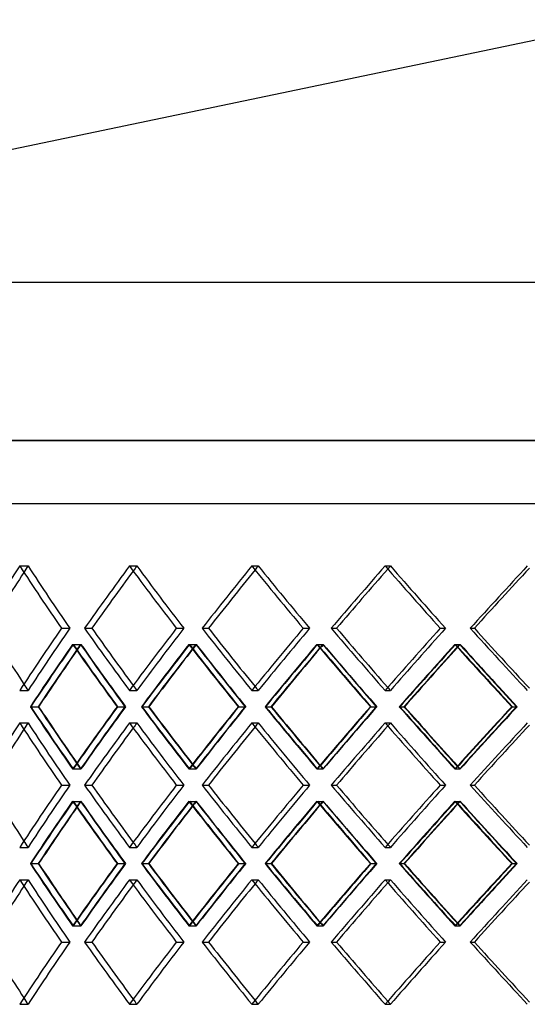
# Model space of a CAD drawing. Header units: millimetres. Extents: x -448 to 448, y -205 to 205.
# Tile 3 of 11: x -229 to -114, y -19 to 205. Entities that reach past the tile are written whole.
import ezdxf

# ---------------------------------------------------------------- set-up
doc = ezdxf.new("R2010")
doc.units = ezdxf.units.MM
doc.layers.add('HIDDEN', color=7, linetype='Continuous')
doc.layers.add('THICK', color=7, linetype='Continuous')

msp = doc.modelspace()

# ---------------------------------------------------------------- linework, layer by layer
at = {"layer": 'HIDDEN'}
for p, q in [((0, 109.35), (-447.5, 109.35)), ((-300, 95), (0, 95)), ((-229.15, 80.82), (-227.25, 80.82)), ((-229.15, 80.82), (-227.25, 80.82)), ((-204.18, 80.82), (-202.49, 80.82)), ((-204.18, 80.82), (-202.49, 80.82)), ((-176.35, 80.82), (-174.89, 80.82)), ((-176.35, 80.82), (-174.89, 80.82)), ((-146.04, 80.82), (-144.84, 80.82)), ((-146.04, 80.82), (-144.84, 80.82)), ((-219.66, 66.67), (-217.76, 66.67)), ((-219.66, 66.67), (-217.76, 66.67)), ((-214.4, 66.67), (-212.71, 66.67)), ((-193.52, 66.67), (-191.83, 66.67)), ((-193.52, 66.67), (-191.83, 66.67)), ((-187.66, 66.67), (-186.2, 66.67)), ((-164.66, 66.67), (-163.2, 66.67)), ((-164.66, 66.67), (-163.2, 66.67)), ((-158.28, 66.67), (-157.07, 66.67)), ((-133.49, 66.67), (-132.28, 66.67)), ((-133.49, 66.67), (-132.28, 66.67)), ((-126.68, 66.67), (-125.74, 66.67)), ((-217.11, 62.99), (-215.21, 62.99)), ((-216.99, 62.99), (-215.29, 62.99)), ((-190.67, 62.99), (-188.98, 62.99)), ((-190.53, 62.99), (-189.07, 62.99)), ((-161.56, 62.99), (-160.1, 62.99)), ((-161.41, 62.99), (-160.2, 62.99)), ((-130.17, 62.99), (-128.96, 62.99)), ((-130.02, 62.99), (-129.07, 62.99)), ((-229.15, 52.51), (-227.25, 52.51)), ((-229.15, 52.51), (-227.25, 52.51)), ((-204.18, 52.51), (-202.49, 52.51)), ((-204.18, 52.51), (-202.49, 52.51)), ((-176.35, 52.51), (-174.89, 52.51)), ((-176.35, 52.51), (-174.89, 52.51)), ((-146.04, 52.51), (-144.84, 52.51)), ((-146.04, 52.51), (-144.84, 52.51)), ((-226.64, 48.83), (-224.94, 48.83)), ((-206.98, 48.83), (-205.08, 48.83)), ((-206.88, 48.83), (-205.2, 48.83)), ((-201.35, 48.83), (-199.89, 48.83)), ((-179.44, 48.83), (-177.74, 48.83)), ((-179.33, 48.83), (-177.87, 48.83)), ((-173.24, 48.83), (-172.02, 48.83)), ((-149.37, 48.83), (-147.91, 48.83)), ((-149.26, 48.83), (-148.05, 48.83)), ((-142.69, 48.83), (-141.75, 48.83)), ((-117.21, 48.83), (-116, 48.83)), ((-117.09, 48.83), (-116.15, 48.83)), ((-229.15, 45.15), (-227.25, 45.15)), ((-229.15, 45.15), (-227.25, 45.15)), ((-204.18, 45.15), (-202.49, 45.15)), ((-204.18, 45.15), (-202.49, 45.15)), ((-176.35, 45.15), (-174.89, 45.15)), ((-176.35, 45.15), (-174.89, 45.15)), ((-146.04, 45.15), (-144.84, 45.15)), ((-146.04, 45.15), (-144.84, 45.15)), ((-217.11, 34.68), (-215.21, 34.68)), ((-216.99, 34.68), (-215.29, 34.68)), ((-190.67, 34.68), (-188.98, 34.68)), ((-190.53, 34.68), (-189.07, 34.68)), ((-161.56, 34.68), (-160.1, 34.68)), ((-161.41, 34.68), (-160.2, 34.68)), ((-130.17, 34.68), (-128.96, 34.68)), ((-130.02, 34.68), (-129.07, 34.68)), ((-219.66, 31), (-217.76, 31)), ((-219.66, 31), (-217.76, 31)), ((-214.4, 31), (-212.71, 31)), ((-193.52, 31), (-191.83, 31)), ((-193.52, 31), (-191.83, 31)), ((-187.66, 31), (-186.2, 31)), ((-164.66, 31), (-163.2, 31)), ((-164.66, 31), (-163.2, 31)), ((-158.28, 31), (-157.07, 31)), ((-133.49, 31), (-132.28, 31)), ((-133.49, 31), (-132.28, 31)), ((-126.68, 31), (-125.74, 31)), ((-217.11, 27.32), (-215.21, 27.32)), ((-216.99, 27.32), (-215.29, 27.32)), ((-190.67, 27.32), (-188.98, 27.32)), ((-190.53, 27.32), (-189.07, 27.32)), ((-161.56, 27.32), (-160.1, 27.32)), ((-161.41, 27.32), (-160.2, 27.32)), ((-130.17, 27.32), (-128.96, 27.32)), ((-130.02, 27.32), (-129.07, 27.32)), ((-229.15, 16.85), (-227.25, 16.85)), ((-229.15, 16.85), (-227.25, 16.85)), ((-204.18, 16.85), (-202.49, 16.85)), ((-204.18, 16.85), (-202.49, 16.85)), ((-176.35, 16.85), (-174.89, 16.85)), ((-176.35, 16.85), (-174.89, 16.85)), ((-146.04, 16.85), (-144.84, 16.85)), ((-146.04, 16.85), (-144.84, 16.85)), ((-226.64, 13.17), (-224.94, 13.17)), ((-206.98, 13.17), (-205.08, 13.17)), ((-206.88, 13.17), (-205.2, 13.17)), ((-201.35, 13.17), (-199.89, 13.17)), ((-179.44, 13.17), (-177.74, 13.17)), ((-179.33, 13.17), (-177.87, 13.17)), ((-173.24, 13.17), (-172.02, 13.17)), ((-149.37, 13.17), (-147.91, 13.17)), ((-149.26, 13.17), (-148.05, 13.17)), ((-142.69, 13.17), (-141.75, 13.17)), ((-117.21, 13.17), (-116, 13.17)), ((-117.09, 13.17), (-116.15, 13.17)), ((-229.15, 9.49), (-227.25, 9.49)), ((-229.15, 9.49), (-227.25, 9.49)), ((-204.18, 9.49), (-202.49, 9.49)), ((-204.18, 9.49), (-202.49, 9.49)), ((-176.35, 9.49), (-174.89, 9.49)), ((-176.35, 9.49), (-174.89, 9.49)), ((-146.04, 9.49), (-144.84, 9.49)), ((-146.04, 9.49), (-144.84, 9.49)), ((-217.11, -0.99), (-215.21, -0.99)), ((-216.99, -0.99), (-215.29, -0.99)), ((-190.67, -0.99), (-188.98, -0.99)), ((-190.53, -0.99), (-189.07, -0.99)), ((-161.56, -0.99), (-160.1, -0.99)), ((-161.41, -0.99), (-160.2, -0.99)), ((-130.17, -0.99), (-128.96, -0.99)), ((-130.02, -0.99), (-129.07, -0.99)), ((-219.66, -4.67), (-217.76, -4.67)), ((-219.66, -4.67), (-217.76, -4.67)), ((-214.4, -4.67), (-212.71, -4.67)), ((-193.52, -4.67), (-191.83, -4.67)), ((-193.52, -4.67), (-191.83, -4.67)), ((-187.66, -4.67), (-186.2, -4.67)), ((-164.66, -4.67), (-163.2, -4.67)), ((-164.66, -4.67), (-163.2, -4.67)), ((-158.28, -4.67), (-157.07, -4.67)), ((-133.49, -4.67), (-132.28, -4.67)), ((-133.49, -4.67), (-132.28, -4.67)), ((-126.68, -4.67), (-125.74, -4.67)), ((-229.15, -18.82), (-227.25, -18.82)), ((-229.15, -18.82), (-227.25, -18.82)), ((-204.18, -18.82), (-202.49, -18.82)), ((-204.18, -18.82), (-202.49, -18.82)), ((-176.35, -18.82), (-174.89, -18.82)), ((-176.35, -18.82), (-174.89, -18.82)), ((-146.04, -18.82), (-144.84, -18.82)), ((-146.04, -18.82), (-144.84, -18.82))]:
    msp.add_line(p, q, dxfattribs=at)
for centre, major_axis, ratio, start_param, end_param in [((0, 80.82), (272.72, 272.72), 0.458314, 2.000542, 2.005377), ((0, 80.82), (272.72, -272.72), 0.458314, -2.000542, -1.95335), ((0, 80.82), (-272.72, 272.72), 0.458314, 1.14105, 1.188243), ((0, 80.82), (-281.98, -281.98), 0.388405, -1.200325, -1.153523), ((0, 80.82), (279.65, 279.65), 0.388405, 1.941267, 1.945079), ((0, 80.82), (279.65, -279.65), 0.388405, -1.941267, -1.894074), ((0, 80.82), (-279.65, 279.65), 0.388405, 1.200325, 1.247518), ((0, 80.82), (-287.97, -287.97), 0.321646, -1.259601, -1.212798), ((0, 80.82), (285.59, 285.59), 0.321646, 1.881992, 1.884982), ((0, 80.82), (285.59, -285.59), 0.321646, -1.881992, -1.834799), ((0, 80.82), (-285.59, 285.59), 0.321646, 1.259601, 1.306794), ((0, 80.82), (-292.95, -292.95), 0.257388, -1.318876, -1.272074), ((0, 80.82), (290.53, 290.53), 0.257388, 1.822716, 1.825014), ((0, 80.82), (290.53, -290.53), 0.257388, -1.822716, -1.775524), ((0, 80.82), (-290.53, 290.53), 0.257388, 1.318876, 1.366069), ((0, 80.82), (-296.9, -296.9), 0.195064, -1.378151, -1.331349), ((0, 52.51), (272.72, 272.72), 0.458314, 1.95335, 2.000542), ((0, 52.51), (-272.72, -272.72), 0.458314, -1.188243, -1.14105), ((0, 52.51), (-281.98, 281.98), 0.388405, 1.153523, 1.200325), ((0, 52.51), (279.65, 279.65), 0.388405, 1.894074, 1.941267), ((0, 52.51), (-279.65, -279.65), 0.388405, -1.247518, -1.200325), ((0, 52.51), (-287.97, 287.97), 0.321646, 1.212798, 1.259601), ((0, 52.51), (285.59, 285.59), 0.321646, 1.834799, 1.881992), ((0, 52.51), (-285.59, -285.59), 0.321646, -1.306794, -1.259601), ((0, 52.51), (-292.95, 292.95), 0.257388, 1.272074, 1.318876), ((0, 52.51), (290.53, 290.53), 0.257388, 1.775524, 1.822716), ((0, 52.51), (-290.53, -290.53), 0.257388, -1.366069, -1.318876), ((0, 52.51), (-296.9, 296.9), 0.195064, 1.331349, 1.378151), ((0, 80.82), (-281.98, -281.98), 0.388405, -1.141338, -1.094389), ((0, 80.82), (-279.65, -279.65), 0.388405, -1.140846, -1.093503), ((0, 45.15), (-281.98, 281.98), 0.388405, 1.141338, 1.188158), ((0, 45.15), (272.72, 272.72), 0.458314, 1.941063, 1.945602), ((0, 45.15), (-279.65, 279.65), 0.388405, 1.140846, 1.188056), ((0, 80.82), (272.72, -272.72), 0.458314, -1.941063, -1.89372), ((0, 80.82), (-287.97, -287.97), 0.321646, -1.200613, -1.153664), ((0, 80.82), (-285.59, -285.59), 0.321646, -1.200121, -1.152778), ((0, 45.15), (-287.97, 287.97), 0.321646, 1.200613, 1.247433), ((0, 45.15), (279.65, 279.65), 0.388405, 1.881788, 1.885416), ((0, 45.15), (-285.59, 285.59), 0.321646, 1.200121, 1.247331), ((0, 80.82), (279.65, -279.65), 0.388405, -1.881788, -1.834444), ((0, 80.82), (-292.95, -292.95), 0.257388, -1.259889, -1.212939), ((0, 80.82), (-290.53, -290.53), 0.257388, -1.259397, -1.212053), ((0, 45.15), (-292.95, 292.95), 0.257388, 1.259889, 1.306708), ((0, 45.15), (285.59, 285.59), 0.321646, 1.822512, 1.82539), ((0, 45.15), (-290.53, 290.53), 0.257388, 1.259397, 1.306607), ((0, 80.82), (285.59, -285.59), 0.321646, -1.822512, -1.775169), ((0, 80.82), (-296.9, -296.9), 0.195064, -1.319164, -1.272215), ((0, 80.82), (-294.45, -294.45), 0.195064, -1.318672, -1.271329), ((0, 45.15), (-296.9, 296.9), 0.195064, 1.319164, 1.365984), ((0, 45.15), (290.53, 290.53), 0.257388, 1.763237, 1.765469), ((0, 45.15), (-294.45, 294.45), 0.195064, 1.318672, 1.365882), ((0, 80.82), (290.53, -290.53), 0.257388, -1.763237, -1.715894), ((0, 52.51), (272.72, -272.72), 0.458314, -2.005377, -2.000542), ((0, 52.51), (279.65, -279.65), 0.388405, -1.945079, -1.941267), ((0, 52.51), (285.59, -285.59), 0.321646, -1.884982, -1.881992), ((0, 52.51), (290.53, -290.53), 0.257388, -1.825014, -1.822716), ((0, 16.85), (-281.98, 281.98), 0.388405, 1.094389, 1.141338), ((0, 16.85), (-279.65, 279.65), 0.388405, 1.093503, 1.140846), ((0, 52.51), (-281.98, -281.98), 0.388405, -1.188158, -1.141338), ((0, 52.51), (-279.65, -279.65), 0.388405, -1.188056, -1.140846), ((0, 16.85), (272.72, 272.72), 0.458314, 1.89372, 1.941063), ((0, 16.85), (-287.97, 287.97), 0.321646, 1.153664, 1.200613), ((0, 16.85), (-285.59, 285.59), 0.321646, 1.152778, 1.200121), ((0, 52.51), (-287.97, -287.97), 0.321646, -1.247433, -1.200613), ((0, 52.51), (-285.59, -285.59), 0.321646, -1.247331, -1.200121), ((0, 16.85), (279.65, 279.65), 0.388405, 1.834444, 1.881788), ((0, 16.85), (-292.95, 292.95), 0.257388, 1.212939, 1.259889), ((0, 16.85), (-290.53, 290.53), 0.257388, 1.212053, 1.259397), ((0, 52.51), (-292.95, -292.95), 0.257388, -1.306708, -1.259889), ((0, 52.51), (-290.53, -290.53), 0.257388, -1.306607, -1.259397), ((0, 16.85), (285.59, 285.59), 0.321646, 1.775169, 1.822512), ((0, 16.85), (-296.9, 296.9), 0.195064, 1.272215, 1.319164), ((0, 16.85), (-294.45, 294.45), 0.195064, 1.271329, 1.318672), ((0, 52.51), (-296.9, -296.9), 0.195064, -1.365984, -1.319164), ((0, 52.51), (-294.45, -294.45), 0.195064, -1.365882, -1.318672), ((0, 16.85), (290.53, 290.53), 0.257388, 1.715894, 1.763237), ((0, 45.15), (272.72, 272.72), 0.458314, 2.000542, 2.005377), ((0, 45.15), (272.72, -272.72), 0.458314, -2.000542, -1.95335), ((0, 45.15), (-272.72, 272.72), 0.458314, 1.14105, 1.188243), ((0, 45.15), (-281.98, -281.98), 0.388405, -1.200325, -1.153523), ((0, 45.15), (279.65, 279.65), 0.388405, 1.941267, 1.945079), ((0, 45.15), (279.65, -279.65), 0.388405, -1.941267, -1.894074), ((0, 45.15), (-279.65, 279.65), 0.388405, 1.200325, 1.247518), ((0, 45.15), (-287.97, -287.97), 0.321646, -1.259601, -1.212798), ((0, 45.15), (285.59, 285.59), 0.321646, 1.881992, 1.884982), ((0, 45.15), (285.59, -285.59), 0.321646, -1.881992, -1.834799), ((0, 45.15), (-285.59, 285.59), 0.321646, 1.259601, 1.306794), ((0, 45.15), (-292.95, -292.95), 0.257388, -1.318876, -1.272074), ((0, 45.15), (290.53, 290.53), 0.257388, 1.822716, 1.825014), ((0, 45.15), (290.53, -290.53), 0.257388, -1.822716, -1.775524), ((0, 45.15), (-290.53, 290.53), 0.257388, 1.318876, 1.366069), ((0, 45.15), (-296.9, -296.9), 0.195064, -1.378151, -1.331349), ((0, 52.51), (272.72, -272.72), 0.458314, -1.945602, -1.941063), ((0, 52.51), (279.65, -279.65), 0.388405, -1.885416, -1.881788), ((0, 52.51), (285.59, -285.59), 0.321646, -1.82539, -1.822512), ((0, 52.51), (290.53, -290.53), 0.257388, -1.765469, -1.763237), ((0, 16.85), (272.72, 272.72), 0.458314, 1.95335, 2.000542), ((0, 16.85), (-272.72, -272.72), 0.458314, -1.188243, -1.14105), ((0, 16.85), (-281.98, 281.98), 0.388405, 1.153523, 1.200325), ((0, 16.85), (279.65, 279.65), 0.388405, 1.894074, 1.941267), ((0, 16.85), (-279.65, -279.65), 0.388405, -1.247518, -1.200325), ((0, 16.85), (-287.97, 287.97), 0.321646, 1.212798, 1.259601), ((0, 16.85), (285.59, 285.59), 0.321646, 1.834799, 1.881992), ((0, 16.85), (-285.59, -285.59), 0.321646, -1.306794, -1.259601), ((0, 16.85), (-292.95, 292.95), 0.257388, 1.272074, 1.318876), ((0, 16.85), (290.53, 290.53), 0.257388, 1.775524, 1.822716), ((0, 16.85), (-290.53, -290.53), 0.257388, -1.366069, -1.318876), ((0, 16.85), (-296.9, 296.9), 0.195064, 1.331349, 1.378151), ((0, 45.15), (-281.98, -281.98), 0.388405, -1.141338, -1.094389), ((0, 45.15), (-279.65, -279.65), 0.388405, -1.140846, -1.093503), ((0, 9.49), (-281.98, 281.98), 0.388405, 1.141338, 1.188158), ((0, 9.49), (272.72, 272.72), 0.458314, 1.941063, 1.945602), ((0, 9.49), (-279.65, 279.65), 0.388405, 1.140846, 1.188056), ((0, 45.15), (272.72, -272.72), 0.458314, -1.941063, -1.89372), ((0, 45.15), (-287.97, -287.97), 0.321646, -1.200613, -1.153664), ((0, 45.15), (-285.59, -285.59), 0.321646, -1.200121, -1.152778), ((0, 9.49), (-287.97, 287.97), 0.321646, 1.200613, 1.247433), ((0, 9.49), (279.65, 279.65), 0.388405, 1.881788, 1.885416), ((0, 9.49), (-285.59, 285.59), 0.321646, 1.200121, 1.247331), ((0, 45.15), (279.65, -279.65), 0.388405, -1.881788, -1.834444), ((0, 45.15), (-292.95, -292.95), 0.257388, -1.259889, -1.212939), ((0, 45.15), (-290.53, -290.53), 0.257388, -1.259397, -1.212053), ((0, 9.49), (-292.95, 292.95), 0.257388, 1.259889, 1.306708), ((0, 9.49), (285.59, 285.59), 0.321646, 1.822512, 1.82539), ((0, 9.49), (-290.53, 290.53), 0.257388, 1.259397, 1.306607), ((0, 45.15), (285.59, -285.59), 0.321646, -1.822512, -1.775169), ((0, 45.15), (-296.9, -296.9), 0.195064, -1.319164, -1.272215), ((0, 45.15), (-294.45, -294.45), 0.195064, -1.318672, -1.271329), ((0, 9.49), (-296.9, 296.9), 0.195064, 1.319164, 1.365984), ((0, 9.49), (290.53, 290.53), 0.257388, 1.763237, 1.765469), ((0, 9.49), (-294.45, 294.45), 0.195064, 1.318672, 1.365882), ((0, 45.15), (290.53, -290.53), 0.257388, -1.763237, -1.715894), ((0, 16.85), (272.72, -272.72), 0.458314, -2.005377, -2.000542), ((0, 16.85), (279.65, -279.65), 0.388405, -1.945079, -1.941267), ((0, 16.85), (285.59, -285.59), 0.321646, -1.884982, -1.881992), ((0, 16.85), (290.53, -290.53), 0.257388, -1.825014, -1.822716), ((0, -18.82), (-281.98, 281.98), 0.388405, 1.094389, 1.141338), ((0, -18.82), (-279.65, 279.65), 0.388405, 1.093503, 1.140846), ((0, 16.85), (-281.98, -281.98), 0.388405, -1.188158, -1.141338), ((0, 16.85), (-279.65, -279.65), 0.388405, -1.188056, -1.140846), ((0, -18.82), (272.72, 272.72), 0.458314, 1.89372, 1.941063), ((0, -18.82), (-287.97, 287.97), 0.321646, 1.153664, 1.200613), ((0, -18.82), (-285.59, 285.59), 0.321646, 1.152778, 1.200121), ((0, 16.85), (-287.97, -287.97), 0.321646, -1.247433, -1.200613), ((0, 16.85), (-285.59, -285.59), 0.321646, -1.247331, -1.200121), ((0, -18.82), (279.65, 279.65), 0.388405, 1.834444, 1.881788), ((0, -18.82), (-292.95, 292.95), 0.257388, 1.212939, 1.259889), ((0, -18.82), (-290.53, 290.53), 0.257388, 1.212053, 1.259397), ((0, 16.85), (-292.95, -292.95), 0.257388, -1.306708, -1.259889), ((0, 16.85), (-290.53, -290.53), 0.257388, -1.306607, -1.259397), ((0, -18.82), (285.59, 285.59), 0.321646, 1.775169, 1.822512), ((0, -18.82), (-296.9, 296.9), 0.195064, 1.272215, 1.319164), ((0, -18.82), (-294.45, 294.45), 0.195064, 1.271329, 1.318672), ((0, 16.85), (-296.9, -296.9), 0.195064, -1.365984, -1.319164), ((0, 16.85), (-294.45, -294.45), 0.195064, -1.365882, -1.318672), ((0, -18.82), (290.53, 290.53), 0.257388, 1.715894, 1.763237), ((0, 9.49), (272.72, 272.72), 0.458314, 2.000542, 2.005377), ((0, 9.49), (272.72, -272.72), 0.458314, -2.000542, -1.95335), ((0, 9.49), (-272.72, 272.72), 0.458314, 1.14105, 1.188243), ((0, 9.49), (-281.98, -281.98), 0.388405, -1.200325, -1.153523), ((0, 9.49), (279.65, 279.65), 0.388405, 1.941267, 1.945079), ((0, 9.49), (279.65, -279.65), 0.388405, -1.941267, -1.894074), ((0, 9.49), (-279.65, 279.65), 0.388405, 1.200325, 1.247518), ((0, 9.49), (-287.97, -287.97), 0.321646, -1.259601, -1.212798), ((0, 9.49), (285.59, 285.59), 0.321646, 1.881992, 1.884982), ((0, 9.49), (285.59, -285.59), 0.321646, -1.881992, -1.834799), ((0, 9.49), (-285.59, 285.59), 0.321646, 1.259601, 1.306794), ((0, 9.49), (-292.95, -292.95), 0.257388, -1.318876, -1.272074), ((0, 9.49), (290.53, 290.53), 0.257388, 1.822716, 1.825014), ((0, 9.49), (290.53, -290.53), 0.257388, -1.822716, -1.775524), ((0, 9.49), (-290.53, 290.53), 0.257388, 1.318876, 1.366069), ((0, 9.49), (-296.9, -296.9), 0.195064, -1.378151, -1.331349), ((0, 16.85), (272.72, -272.72), 0.458314, -1.945602, -1.941063), ((0, 16.85), (279.65, -279.65), 0.388405, -1.885416, -1.881788), ((0, 16.85), (285.59, -285.59), 0.321646, -1.82539, -1.822512), ((0, 16.85), (290.53, -290.53), 0.257388, -1.765469, -1.763237), ((0, -18.82), (272.72, 272.72), 0.458314, 1.95335, 2.000542), ((0, -18.82), (-272.72, -272.72), 0.458314, -1.188243, -1.14105), ((0, -18.82), (-281.98, 281.98), 0.388405, 1.153523, 1.200325), ((0, -18.82), (279.65, 279.65), 0.388405, 1.894074, 1.941267), ((0, -18.82), (-279.65, -279.65), 0.388405, -1.247518, -1.200325), ((0, -18.82), (-287.97, 287.97), 0.321646, 1.212798, 1.259601), ((0, -18.82), (285.59, 285.59), 0.321646, 1.834799, 1.881992), ((0, -18.82), (-285.59, -285.59), 0.321646, -1.306794, -1.259601), ((0, -18.82), (-292.95, 292.95), 0.257388, 1.272074, 1.318876), ((0, -18.82), (290.53, 290.53), 0.257388, 1.775524, 1.822716), ((0, -18.82), (-290.53, -290.53), 0.257388, -1.366069, -1.318876), ((0, -18.82), (-296.9, 296.9), 0.195064, 1.331349, 1.378151), ((0, -18.82), (272.72, -272.72), 0.458314, -2.005377, -2.000542), ((0, -18.82), (279.65, -279.65), 0.388405, -1.945079, -1.941267), ((0, -18.82), (285.59, -285.59), 0.321646, -1.884982, -1.881992), ((0, -18.82), (290.53, -290.53), 0.257388, -1.825014, -1.822716)]:
    msp.add_ellipse(centre, major_axis=major_axis, ratio=ratio, start_param=start_param, end_param=end_param, dxfattribs=at)
at = {"layer": 'THICK'}
for p, q in [((-89.5, 205), (-375.5, 145.35)), ((-411.5, 145.35), (0, 145.35)), ((-447.5, 109.35), (0, 109.35)), ((-447.5, 95), (0, 95)), ((-214.4, 66.67), (-212.71, 66.67)), ((-187.66, 66.67), (-186.2, 66.67)), ((-158.28, 66.67), (-157.07, 66.67)), ((-126.68, 66.67), (-125.74, 66.67)), ((-226.73, 48.83), (-224.83, 48.83)), ((-201.45, 48.83), (-199.76, 48.83)), ((-173.35, 48.83), (-171.89, 48.83)), ((-142.81, 48.83), (-141.6, 48.83)), ((-214.4, 31), (-212.71, 31)), ((-187.66, 31), (-186.2, 31)), ((-158.28, 31), (-157.07, 31)), ((-126.68, 31), (-125.74, 31)), ((-226.73, 13.17), (-224.83, 13.17)), ((-201.45, 13.17), (-199.76, 13.17)), ((-173.35, 13.17), (-171.89, 13.17)), ((-142.81, 13.17), (-141.6, 13.17)), ((-214.4, -4.67), (-212.71, -4.67)), ((-187.66, -4.67), (-186.2, -4.67)), ((-158.28, -4.67), (-157.07, -4.67)), ((-126.68, -4.67), (-125.74, -4.67))]:
    msp.add_line(p, q, dxfattribs=at)
for centre, major_axis, ratio, start_param, end_param in [((0, 80.82), (274.99, 274.99), 0.458314, 2.000542, 2.047345), ((0, 80.82), (274.99, -274.99), 0.458314, -2.000542, -1.95374), ((0, 80.82), (281.98, 281.98), 0.388405, 1.941267, 1.98807), ((0, 80.82), (281.98, -281.98), 0.388405, -1.941267, -1.894465), ((0, 80.82), (287.97, 287.97), 0.321646, 1.881992, 1.928794), ((0, 80.82), (287.97, -287.97), 0.321646, -1.881992, -1.835189), ((0, 80.82), (292.95, 292.95), 0.257388, 1.822716, 1.869519), ((0, 80.82), (292.95, -292.95), 0.257388, -1.822716, -1.775914), ((0, 80.82), (296.9, 296.9), 0.195064, 1.763441, 1.810244), ((0, 80.82), (272.72, 272.72), 0.458314, 2.005377, 2.047735), ((0, 80.82), (279.65, 279.65), 0.388405, 1.945079, 1.98846), ((0, 80.82), (285.59, 285.59), 0.321646, 1.884982, 1.929185), ((0, 80.82), (290.53, 290.53), 0.257388, 1.825014, 1.869909), ((0, 80.82), (294.45, 294.45), 0.195064, 1.765131, 1.810634), ((0, 52.51), (272.72, -272.72), 0.458314, -2.047735, -2.005377), ((0, 52.51), (274.99, 274.99), 0.458314, 1.95374, 2.000542), ((0, 52.51), (281.98, -281.98), 0.388405, -1.98807, -1.941267), ((0, 52.51), (279.65, -279.65), 0.388405, -1.98846, -1.945079), ((0, 52.51), (281.98, 281.98), 0.388405, 1.894465, 1.941267), ((0, 52.51), (287.97, -287.97), 0.321646, -1.928794, -1.881992), ((0, 52.51), (285.59, -285.59), 0.321646, -1.929185, -1.884982), ((0, 52.51), (287.97, 287.97), 0.321646, 1.835189, 1.881992), ((0, 52.51), (292.95, -292.95), 0.257388, -1.869519, -1.822716), ((0, 52.51), (290.53, -290.53), 0.257388, -1.869909, -1.825014), ((0, 52.51), (292.95, 292.95), 0.257388, 1.775914, 1.822716), ((0, 52.51), (296.9, -296.9), 0.195064, -1.810244, -1.763441), ((0, 52.51), (294.45, -294.45), 0.195064, -1.810634, -1.765131), ((0, 45.15), (274.99, 274.99), 0.458314, 1.941555, 1.988375), ((0, 80.82), (274.99, -274.99), 0.458314, -1.941555, -1.894606), ((0, 45.15), (281.98, 281.98), 0.388405, 1.88228, 1.929099), ((0, 80.82), (281.98, -281.98), 0.388405, -1.88228, -1.83533), ((0, 45.15), (287.97, 287.97), 0.321646, 1.823004, 1.869824), ((0, 80.82), (287.97, -287.97), 0.321646, -1.823004, -1.776055), ((0, 45.15), (292.95, 292.95), 0.257388, 1.763729, 1.810549), ((0, 80.82), (292.95, -292.95), 0.257388, -1.763729, -1.71678), ((0, 45.15), (272.72, 272.72), 0.458314, 1.945602, 1.988273), ((0, 45.15), (279.65, 279.65), 0.388405, 1.885416, 1.928998), ((0, 45.15), (285.59, 285.59), 0.321646, 1.82539, 1.869722), ((0, 45.15), (290.53, 290.53), 0.257388, 1.765469, 1.810447), ((0, 52.51), (274.99, -274.99), 0.458314, -1.988375, -1.941555), ((0, 52.51), (272.72, -272.72), 0.458314, -1.988273, -1.945602), ((0, 16.85), (274.99, 274.99), 0.458314, 1.894606, 1.941555), ((0, 52.51), (281.98, -281.98), 0.388405, -1.929099, -1.88228), ((0, 52.51), (279.65, -279.65), 0.388405, -1.928998, -1.885416), ((0, 16.85), (281.98, 281.98), 0.388405, 1.83533, 1.88228), ((0, 52.51), (287.97, -287.97), 0.321646, -1.869824, -1.823004), ((0, 52.51), (285.59, -285.59), 0.321646, -1.869722, -1.82539), ((0, 16.85), (287.97, 287.97), 0.321646, 1.776055, 1.823004), ((0, 52.51), (292.95, -292.95), 0.257388, -1.810549, -1.763729), ((0, 52.51), (290.53, -290.53), 0.257388, -1.810447, -1.765469), ((0, 16.85), (292.95, 292.95), 0.257388, 1.71678, 1.763729), ((0, 45.15), (274.99, 274.99), 0.458314, 2.000542, 2.047345), ((0, 45.15), (274.99, -274.99), 0.458314, -2.000542, -1.95374), ((0, 45.15), (281.98, 281.98), 0.388405, 1.941267, 1.98807), ((0, 45.15), (281.98, -281.98), 0.388405, -1.941267, -1.894465), ((0, 45.15), (287.97, 287.97), 0.321646, 1.881992, 1.928794), ((0, 45.15), (287.97, -287.97), 0.321646, -1.881992, -1.835189), ((0, 45.15), (292.95, 292.95), 0.257388, 1.822716, 1.869519), ((0, 45.15), (292.95, -292.95), 0.257388, -1.822716, -1.775914), ((0, 45.15), (296.9, 296.9), 0.195064, 1.763441, 1.810244), ((0, 45.15), (272.72, 272.72), 0.458314, 2.005377, 2.047735), ((0, 45.15), (279.65, 279.65), 0.388405, 1.945079, 1.98846), ((0, 45.15), (285.59, 285.59), 0.321646, 1.884982, 1.929185), ((0, 45.15), (290.53, 290.53), 0.257388, 1.825014, 1.869909), ((0, 45.15), (294.45, 294.45), 0.195064, 1.765131, 1.810634), ((0, 16.85), (272.72, -272.72), 0.458314, -2.047735, -2.005377), ((0, 16.85), (274.99, 274.99), 0.458314, 1.95374, 2.000542), ((0, 16.85), (281.98, -281.98), 0.388405, -1.98807, -1.941267), ((0, 16.85), (279.65, -279.65), 0.388405, -1.98846, -1.945079), ((0, 16.85), (281.98, 281.98), 0.388405, 1.894465, 1.941267), ((0, 16.85), (287.97, -287.97), 0.321646, -1.928794, -1.881992), ((0, 16.85), (285.59, -285.59), 0.321646, -1.929185, -1.884982), ((0, 16.85), (287.97, 287.97), 0.321646, 1.835189, 1.881992), ((0, 16.85), (292.95, -292.95), 0.257388, -1.869519, -1.822716), ((0, 16.85), (290.53, -290.53), 0.257388, -1.869909, -1.825014), ((0, 16.85), (292.95, 292.95), 0.257388, 1.775914, 1.822716), ((0, 16.85), (296.9, -296.9), 0.195064, -1.810244, -1.763441), ((0, 16.85), (294.45, -294.45), 0.195064, -1.810634, -1.765131), ((0, 9.49), (274.99, 274.99), 0.458314, 1.941555, 1.988375), ((0, 45.15), (274.99, -274.99), 0.458314, -1.941555, -1.894606), ((0, 9.49), (281.98, 281.98), 0.388405, 1.88228, 1.929099), ((0, 45.15), (281.98, -281.98), 0.388405, -1.88228, -1.83533), ((0, 9.49), (287.97, 287.97), 0.321646, 1.823004, 1.869824), ((0, 45.15), (287.97, -287.97), 0.321646, -1.823004, -1.776055), ((0, 9.49), (292.95, 292.95), 0.257388, 1.763729, 1.810549), ((0, 45.15), (292.95, -292.95), 0.257388, -1.763729, -1.71678), ((0, 9.49), (272.72, 272.72), 0.458314, 1.945602, 1.988273), ((0, 9.49), (279.65, 279.65), 0.388405, 1.885416, 1.928998), ((0, 9.49), (285.59, 285.59), 0.321646, 1.82539, 1.869722), ((0, 9.49), (290.53, 290.53), 0.257388, 1.765469, 1.810447), ((0, 16.85), (274.99, -274.99), 0.458314, -1.988375, -1.941555), ((0, 16.85), (272.72, -272.72), 0.458314, -1.988273, -1.945602), ((0, -18.82), (274.99, 274.99), 0.458314, 1.894606, 1.941555), ((0, 16.85), (281.98, -281.98), 0.388405, -1.929099, -1.88228), ((0, 16.85), (279.65, -279.65), 0.388405, -1.928998, -1.885416), ((0, -18.82), (281.98, 281.98), 0.388405, 1.83533, 1.88228), ((0, 16.85), (287.97, -287.97), 0.321646, -1.869824, -1.823004), ((0, 16.85), (285.59, -285.59), 0.321646, -1.869722, -1.82539), ((0, -18.82), (287.97, 287.97), 0.321646, 1.776055, 1.823004), ((0, 16.85), (292.95, -292.95), 0.257388, -1.810549, -1.763729), ((0, 16.85), (290.53, -290.53), 0.257388, -1.810447, -1.765469), ((0, -18.82), (292.95, 292.95), 0.257388, 1.71678, 1.763729), ((0, 9.49), (274.99, 274.99), 0.458314, 2.000542, 2.047345), ((0, 9.49), (274.99, -274.99), 0.458314, -2.000542, -1.95374), ((0, 9.49), (281.98, 281.98), 0.388405, 1.941267, 1.98807), ((0, 9.49), (281.98, -281.98), 0.388405, -1.941267, -1.894465), ((0, 9.49), (287.97, 287.97), 0.321646, 1.881992, 1.928794), ((0, 9.49), (287.97, -287.97), 0.321646, -1.881992, -1.835189), ((0, 9.49), (292.95, 292.95), 0.257388, 1.822716, 1.869519), ((0, 9.49), (292.95, -292.95), 0.257388, -1.822716, -1.775914), ((0, 9.49), (296.9, 296.9), 0.195064, 1.763441, 1.810244), ((0, 9.49), (294.45, 294.45), 0.195064, 1.765131, 1.810634), ((0, 9.49), (272.72, 272.72), 0.458314, 2.005377, 2.047735), ((0, 9.49), (279.65, 279.65), 0.388405, 1.945079, 1.98846), ((0, 9.49), (285.59, 285.59), 0.321646, 1.884982, 1.929185), ((0, 9.49), (290.53, 290.53), 0.257388, 1.825014, 1.869909), ((0, -18.82), (272.72, -272.72), 0.458314, -2.047735, -2.005377), ((0, -18.82), (274.99, 274.99), 0.458314, 1.95374, 2.000542), ((0, -18.82), (281.98, -281.98), 0.388405, -1.98807, -1.941267), ((0, -18.82), (279.65, -279.65), 0.388405, -1.98846, -1.945079), ((0, -18.82), (281.98, 281.98), 0.388405, 1.894465, 1.941267), ((0, -18.82), (287.97, -287.97), 0.321646, -1.928794, -1.881992), ((0, -18.82), (285.59, -285.59), 0.321646, -1.929185, -1.884982), ((0, -18.82), (287.97, 287.97), 0.321646, 1.835189, 1.881992), ((0, -18.82), (292.95, -292.95), 0.257388, -1.869519, -1.822716), ((0, -18.82), (290.53, -290.53), 0.257388, -1.869909, -1.825014), ((0, -18.82), (292.95, 292.95), 0.257388, 1.775914, 1.822716), ((0, -18.82), (296.9, -296.9), 0.195064, -1.810244, -1.763441), ((0, -18.82), (294.45, -294.45), 0.195064, -1.810634, -1.765131)]:
    msp.add_ellipse(centre, major_axis=major_axis, ratio=ratio, start_param=start_param, end_param=end_param, dxfattribs=at)

doc.saveas('drawing.dxf')
